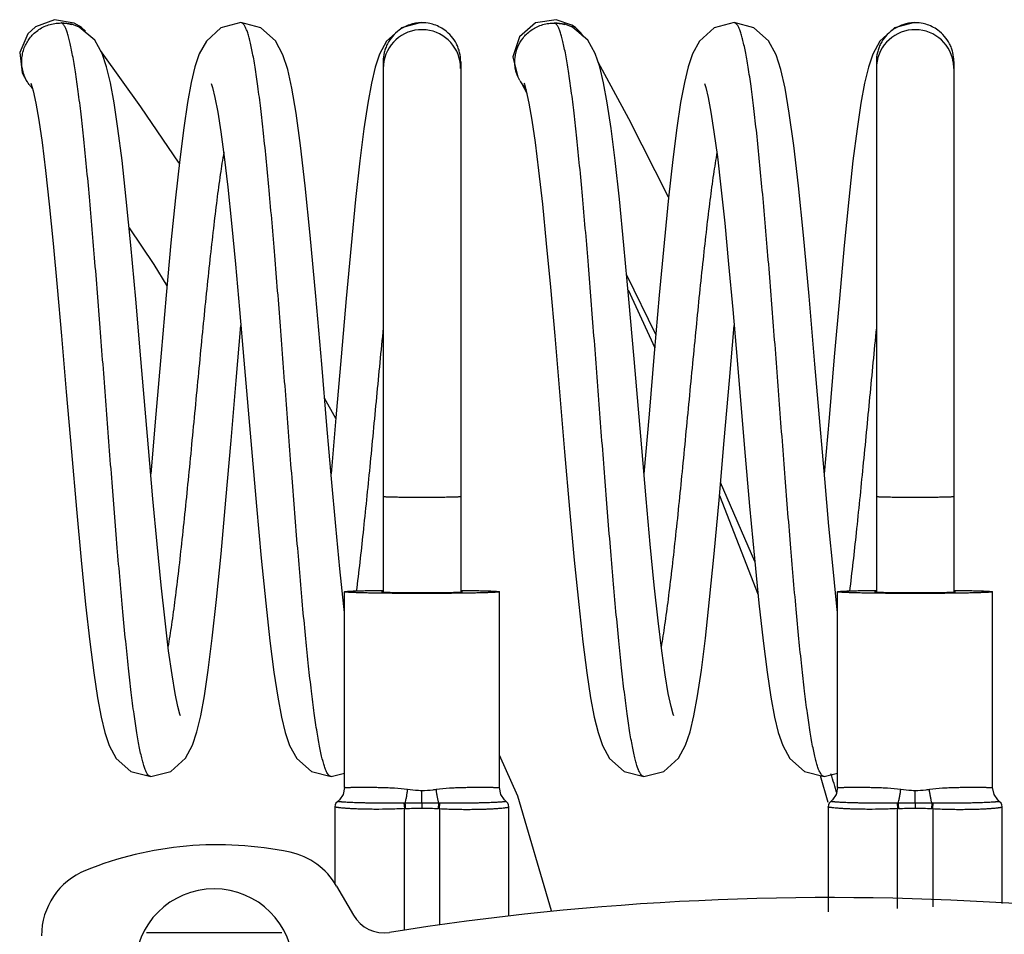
# Model space of a CAD drawing. Header units: millimetres. Extents: x 28 to 74, y 10 to 133.
# Tile 6 of 7: x 28 to 56, y 107 to 133. Entities that reach past the tile are written whole.
import ezdxf

# ---------------------------------------------------------------- set-up
doc = ezdxf.new("R2010")
doc.units = ezdxf.units.MM
doc.header["$LTSCALE"] = 9.356922
for name, color, linetype in [('00_COMPONENTS_1', 7, 'CONTINUOUS'), ('00_COMPONENTS_10_1', 7, 'CONTINUOUS'), ('00_COMPONENTS_13', 7, 'CONTINUOUS'), ('00_COMPONENTS_2', 7, 'CONTINUOUS'), ('00_COMPONENTS_2_1', 7, 'CONTINUOUS')]:
    doc.layers.add(name, color=color, linetype=linetype)

msp = doc.modelspace()

# ---------------------------------------------------------------- linework, layer by layer
at = {"layer": '00_COMPONENTS_1', "color": 7, "linetype": 'CONTINUOUS'}
for p, q in [((30.178, 133.245), (30.022, 133.332)), ((30.178, 133.245), (30.247, 133.153)), ((30.23, 133.208), (30.178, 133.245)), ((30.345, 133.107), (30.23, 133.208)), ((28.82, 131.493), (28.844, 131.465)), ((37.456, 122.111), (37.137, 122.685))]:
    msp.add_line(p, q, dxfattribs=at)
for points in [[(30.022, 133.332), (29.472, 133.426), (28.928, 133.225), (28.714, 133.025), (28.479, 132.494), (28.547, 131.92), (28.686, 131.671)], [(33.009, 129.355), (31.922, 130.955), (30.823, 132.485), (30.772, 132.553)], [(31.586, 127.523), (32.29, 126.478), (32.661, 125.873)], [(43.577, 108.133), (42.618, 111.393), (42.099, 112.551)]]:
    msp.add_lwpolyline(points, dxfattribs=at)
for centre, radius, start, end in [((29.601, 132.216), 1.058, 216.1255, 216.8044), ((29.617, 132.229), 1.079, 216.8245, 222.5579)]:
    msp.add_arc(centre, radius, start, end, dxfattribs=at)
msp.add_open_spline([(28.746, 131.592), (28.711, 131.639), (28.65, 131.74), (28.583, 131.905), (28.543, 132.079), (28.533, 132.256), (28.55, 132.428), (28.592, 132.59), (28.655, 132.737), (28.736, 132.871), (28.836, 132.992), (28.999, 133.142), (29.202, 133.256), (29.428, 133.32), (29.606, 133.34), (29.784, 133.331), (29.899, 133.307), (29.955, 133.29)], degree=3, knots=[0, 0, 0, 0, 0.064047, 0.129207, 0.194476, 0.259145, 0.322583, 0.383939, 0.442217, 0.498126, 0.554588, 0.614152, 0.740347, 0.80557, 0.871195, 0.936347, 1, 1, 1, 1], dxfattribs=at)
at = {"layer": '00_COMPONENTS_10_1', "color": 7, "linetype": 'CONTINUOUS'}
for p, q in [((29.959, 133.301), (29.659, 133.342)), ((34.762, 133.346), (34.761, 133.346)), ((39.881, 133.345), (39.881, 133.345)), ((39.899, 133.342), (39.881, 133.345)), ((43.959, 133.301), (43.659, 133.342)), ((48.762, 133.346), (48.761, 133.346)), ((53.881, 133.345), (53.881, 133.345)), ((53.899, 133.342), (53.881, 133.345)), ((30.172, 133.217), (29.959, 133.3)), ((30.609, 132.844), (30.172, 133.217)), ((44.172, 133.217), (43.959, 133.3)), ((44.609, 132.844), (44.172, 133.217)), ((30.82, 132.467), (30.609, 132.844)), ((44.82, 132.467), (44.609, 132.844)), ((38.799, 132.243), (38.799, 117.185)), ((40.999, 132.243), (40.999, 117.185)), ((52.799, 132.243), (52.799, 117.185)), ((54.999, 132.243), (54.999, 117.185)), ((28.796, 131.623), (28.806, 131.598)), ((34.627, 123.19), (34.761, 124.749)), ((48.627, 123.19), (48.761, 124.749)), ((32.347, 122.236), (32.201, 120.543)), ((46.347, 122.236), (46.201, 120.543)), ((37.458, 122.133), (37.321, 120.54)), ((51.458, 122.133), (51.321, 120.54)), ((32.201, 111.946), (32.201, 111.946)), ((37.321, 111.946), (37.699, 112.044)), ((37.322, 111.946), (37.321, 111.946)), ((46.201, 111.946), (46.201, 111.946)), ((51.321, 111.946), (51.699, 112.044)), ((51.322, 111.946), (51.321, 111.946))]:
    msp.add_line(p, q, dxfattribs=at)
for points in [[(34.762, 133.346), (34.194, 133.198), (33.778, 132.824), (33.579, 132.458), (33.454, 132.088), (33.348, 131.644), (33.243, 131.078), (33.135, 130.357), (33.021, 129.46), (32.901, 128.376), (32.773, 127.094), (32.637, 125.611), (32.494, 123.964), (32.347, 122.236)], [(37.699, 116.605), (37.68, 116.771), (37.569, 117.841), (37.454, 119.053), (37.333, 120.399), (37.203, 121.912), (37.055, 123.65), (36.888, 125.584), (36.728, 127.317), (36.586, 128.715), (36.453, 129.854), (36.327, 130.774), (36.207, 131.484), (36.087, 132.019), (35.953, 132.436), (35.742, 132.827), (35.323, 133.201), (34.761, 133.346)], [(39.881, 133.345), (39.314, 133.198), (38.896, 132.822), (38.696, 132.452), (38.572, 132.079), (38.465, 131.632), (38.36, 131.061), (38.251, 130.329), (38.136, 129.42), (38.015, 128.323), (37.887, 127.023), (37.749, 125.519), (37.605, 123.857), (37.458, 122.133)], [(48.762, 133.346), (48.194, 133.198), (47.778, 132.824), (47.579, 132.458), (47.454, 132.088), (47.348, 131.644), (47.243, 131.078), (47.135, 130.357), (47.021, 129.46), (46.901, 128.376), (46.773, 127.094), (46.637, 125.611), (46.494, 123.964), (46.347, 122.236)], [(51.699, 116.605), (51.68, 116.771), (51.569, 117.841), (51.454, 119.053), (51.333, 120.399), (51.203, 121.912), (51.055, 123.65), (50.888, 125.584), (50.728, 127.317), (50.586, 128.715), (50.453, 129.854), (50.327, 130.774), (50.207, 131.484), (50.087, 132.019), (49.953, 132.436), (49.742, 132.827), (49.323, 133.201), (48.761, 133.346)], [(53.881, 133.345), (53.314, 133.198), (52.896, 132.822), (52.696, 132.452), (52.572, 132.079), (52.465, 131.632), (52.36, 131.061), (52.251, 130.329), (52.136, 129.42), (52.015, 128.323), (51.887, 127.023), (51.749, 125.519), (51.605, 123.857), (51.458, 122.133)], [(32.137, 121.28), (31.922, 123.802), (31.775, 125.498), (31.635, 127.028), (31.506, 128.333), (31.385, 129.429), (31.27, 130.338), (31.161, 131.068), (31.055, 131.639), (30.948, 132.089), (30.82, 132.467)], [(46.137, 121.28), (45.922, 123.802), (45.775, 125.498), (45.635, 127.028), (45.506, 128.333), (45.385, 129.429), (45.27, 130.338), (45.161, 131.068), (45.055, 131.639), (44.948, 132.089), (44.82, 132.467)], [(28.806, 131.598), (28.86, 131.408), (28.935, 131.064), (29.02, 130.575), (29.113, 129.939), (29.212, 129.146), (29.318, 128.19), (29.429, 127.08), (29.545, 125.839), (29.667, 124.455), (29.803, 122.87), (29.948, 121.161), (30.09, 119.539), (30.224, 118.085), (30.35, 116.83), (30.468, 115.77), (30.581, 114.892), (30.688, 114.185), (30.792, 113.63), (30.897, 113.194), (31.021, 112.828), (31.221, 112.462), (31.639, 112.09), (32.201, 111.946)], [(33.916, 131.622), (33.955, 131.502), (34.023, 131.225), (34.103, 130.804), (34.19, 130.243), (34.285, 129.535), (34.386, 128.671), (34.493, 127.652), (34.605, 126.493), (34.721, 125.208), (34.847, 123.761)], [(42.796, 131.623), (42.806, 131.598), (42.86, 131.408), (42.935, 131.064), (43.02, 130.575), (43.113, 129.939), (43.212, 129.146), (43.318, 128.19), (43.429, 127.08), (43.545, 125.839), (43.667, 124.455), (43.803, 122.87), (43.948, 121.161), (44.09, 119.539), (44.224, 118.085), (44.35, 116.83), (44.468, 115.77), (44.581, 114.892), (44.688, 114.185), (44.792, 113.63), (44.897, 113.194), (45.021, 112.828), (45.221, 112.462), (45.639, 112.09), (46.201, 111.946)], [(47.916, 131.622), (47.955, 131.502), (48.023, 131.225), (48.103, 130.804), (48.19, 130.243), (48.285, 129.535), (48.386, 128.671), (48.493, 127.652), (48.605, 126.493), (48.721, 125.208), (48.847, 123.761)], [(34.847, 123.761), (35.059, 121.262), (35.202, 119.621), (35.338, 118.142), (35.465, 116.871), (35.585, 115.799), (35.698, 114.911), (35.806, 114.196), (35.91, 113.636), (36.016, 113.196), (36.141, 112.827), (36.343, 112.461), (36.759, 112.091), (37.322, 111.946)], [(48.847, 123.761), (49.059, 121.262), (49.202, 119.621), (49.338, 118.142), (49.465, 116.871), (49.585, 115.799), (49.698, 114.911), (49.806, 114.196), (49.91, 113.636), (50.016, 113.196), (50.141, 112.827), (50.343, 112.461), (50.759, 112.091), (51.322, 111.946)], [(32.201, 111.946), (32.768, 112.093), (33.183, 112.465), (33.385, 112.837), (33.512, 113.216), (33.619, 113.668), (33.724, 114.241), (33.833, 114.97), (33.947, 115.877), (34.067, 116.969), (34.196, 118.268), (34.335, 119.793), (34.482, 121.483), (34.627, 123.19)], [(46.201, 111.946), (46.768, 112.093), (47.183, 112.465), (47.385, 112.837), (47.512, 113.216), (47.619, 113.668), (47.724, 114.241), (47.833, 114.97), (47.947, 115.877), (48.067, 116.969), (48.196, 118.268), (48.335, 119.793), (48.482, 121.483), (48.627, 123.19)], [(33.046, 113.668), (33.03, 113.713), (32.97, 113.931), (32.892, 114.306), (32.804, 114.832), (32.708, 115.516), (32.605, 116.364), (32.496, 117.378), (32.382, 118.541), (32.263, 119.833), (32.137, 121.28)], [(47.046, 113.668), (47.03, 113.713), (46.97, 113.931), (46.892, 114.306), (46.804, 114.832), (46.708, 115.516), (46.605, 116.364), (46.496, 117.378), (46.382, 118.541), (46.263, 119.833), (46.137, 121.28)]]:
    msp.add_lwpolyline(points, dxfattribs=at)
for centre, radius, start, end in [((29.639, 133.271), 0.0737, 68.1234, 74.2605), ((39.899, 132.277), 1.066, 90.0009, 90.9503), ((43.639, 133.273), 0.0717, 71.2819, 74.306), ((53.899, 132.277), 1.066, 90.0009, 90.9503), ((39.899, 132.046), 1.1, 9.8928, 179.9926), ((53.899, 132.046), 1.1, 9.8928, 179.9926), ((39.902, 132.046), 1.097, 6.9261, 9.8936), ((53.902, 132.046), 1.097, 6.9261, 9.8936), ((39.898, 132.046), 1.1, 359.9989, 6.9172), ((53.898, 132.046), 1.1, 359.9989, 6.9172)]:
    msp.add_arc(centre, radius, start, end, dxfattribs=at)
for points, knots in [([(32.201, 111.946), (32.194, 111.946), (32.18, 111.948), (32.159, 111.959), (32.14, 111.975), (32.111, 112.008), (32.077, 112.066), (32.038, 112.156), (31.999, 112.27), (31.96, 112.408), (31.921, 112.569), (31.882, 112.755), (31.842, 112.964), (31.787, 113.287), (31.72, 113.746), (31.642, 114.359), (31.563, 115.05), (31.485, 115.812), (31.406, 116.639), (31.327, 117.523), (31.22, 118.79), (31.089, 120.449), (30.933, 122.487), (30.778, 124.53), (30.622, 126.503), (30.49, 128.068), (30.382, 129.23), (30.303, 130.013), (30.225, 130.727), (30.147, 131.364), (30.069, 131.92), (30.001, 132.328), (29.946, 132.609), (29.907, 132.786), (29.867, 132.939), (29.828, 133.068), (29.79, 133.173), (29.755, 133.243), (29.727, 133.287), (29.703, 133.316), (29.681, 133.334), (29.666, 133.34)], [0, 0, 0, 0, 0.000927, 0.001942, 0.003114, 0.004489, 0.007946, 0.012431, 0.017981, 0.024606, 0.032303, 0.041066, 0.050883, 0.06174, 0.086511, 0.115149, 0.147365, 0.182867, 0.221355, 0.262476, 0.30582, 0.397541, 0.493141, 0.589013, 0.681565, 0.767371, 0.806699, 0.843164, 0.876445, 0.906224, 0.932195, 0.95415, 0.963576, 0.971945, 0.979243, 0.98546, 0.990595, 0.994667, 0.996324, 0.997749, 1, 1, 1, 1]), ([(37.321, 111.946), (37.315, 111.946), (37.3, 111.949), (37.28, 111.959), (37.26, 111.976), (37.231, 112.009), (37.196, 112.068), (37.157, 112.158), (37.118, 112.273), (37.078, 112.413), (37.039, 112.578), (36.999, 112.767), (36.959, 112.98), (36.904, 113.309), (36.836, 113.776), (36.757, 114.399), (36.678, 115.102), (36.598, 115.877), (36.489, 117.034), (36.355, 118.6), (36.198, 120.582), (36.041, 122.642), (35.885, 124.703), (35.728, 126.685), (35.572, 128.511), (35.437, 129.904), (35.326, 130.887), (35.247, 131.511), (35.179, 131.979), (35.124, 132.309), (35.084, 132.522), (35.044, 132.711), (35.005, 132.875), (34.965, 133.016), (34.926, 133.131), (34.887, 133.222), (34.852, 133.282), (34.823, 133.315), (34.803, 133.332), (34.783, 133.343), (34.768, 133.345), (34.762, 133.346)], [0, 0, 0, 0, 0.000935, 0.00196, 0.003143, 0.00453, 0.008011, 0.01253, 0.018137, 0.024855, 0.032682, 0.041602, 0.051595, 0.06264, 0.08779, 0.116858, 0.149604, 0.185687, 0.224753, 0.310387, 0.403276, 0.49984, 0.596426, 0.68932, 0.774987, 0.850181, 0.882915, 0.912023, 0.937236, 0.9483, 0.958295, 0.967205, 0.975024, 0.981748, 0.98738, 0.991932, 0.995446, 0.996845, 0.998036, 0.999065, 1, 1, 1, 1]), ([(39.881, 133.342), (39.769, 133.34), (39.546, 133.301), (39.343, 133.198), (39.253, 133.133)], [0, 0, 0, 0, 0.500035, 1, 1, 1, 1]), ([(40.202, 133.299), (40.177, 133.306), (40.078, 133.331), (39.976, 133.342), (39.899, 133.342)], [0, 0, 0, 0, 0.250441, 1, 1, 1, 1]), ([(46.201, 111.946), (46.194, 111.946), (46.18, 111.948), (46.159, 111.959), (46.139, 111.975), (46.111, 112.008), (46.077, 112.067), (46.038, 112.156), (45.999, 112.271), (45.96, 112.409), (45.92, 112.571), (45.881, 112.757), (45.842, 112.967), (45.787, 113.291), (45.719, 113.751), (45.641, 114.366), (45.562, 115.059), (45.484, 115.823), (45.405, 116.652), (45.326, 117.538), (45.219, 118.808), (45.087, 120.471), (44.931, 122.512), (44.776, 124.558), (44.62, 126.532), (44.488, 128.098), (44.379, 129.258), (44.301, 130.04), (44.222, 130.752), (44.144, 131.388), (44.066, 131.941), (43.998, 132.346), (43.942, 132.626), (43.903, 132.801), (43.864, 132.952), (43.825, 133.079), (43.786, 133.181), (43.752, 133.25), (43.723, 133.292), (43.699, 133.32), (43.677, 133.336), (43.662, 133.341)], [0, 0, 0, 0, 0.000928, 0.001945, 0.003119, 0.004497, 0.007963, 0.01246, 0.018024, 0.024667, 0.032385, 0.041172, 0.051015, 0.061902, 0.086739, 0.115452, 0.147751, 0.18334, 0.221921, 0.263135, 0.306573, 0.398472, 0.494222, 0.590201, 0.682803, 0.768588, 0.807875, 0.84428, 0.87748, 0.907156, 0.933003, 0.954815, 0.964163, 0.97245, 0.979662, 0.985789, 0.990832, 0.994811, 0.996425, 0.997809, 1, 1, 1, 1]), ([(51.321, 111.946), (51.315, 111.946), (51.3, 111.949), (51.28, 111.959), (51.26, 111.976), (51.231, 112.009), (51.196, 112.068), (51.157, 112.158), (51.118, 112.273), (51.078, 112.413), (51.039, 112.578), (50.999, 112.767), (50.959, 112.98), (50.904, 113.309), (50.836, 113.776), (50.757, 114.399), (50.678, 115.102), (50.598, 115.877), (50.489, 117.034), (50.355, 118.6), (50.198, 120.582), (50.041, 122.642), (49.885, 124.703), (49.728, 126.685), (49.572, 128.511), (49.437, 129.904), (49.326, 130.887), (49.247, 131.511), (49.179, 131.979), (49.124, 132.309), (49.084, 132.522), (49.044, 132.711), (49.005, 132.875), (48.965, 133.016), (48.926, 133.131), (48.887, 133.222), (48.852, 133.282), (48.823, 133.315), (48.803, 133.332), (48.783, 133.343), (48.768, 133.345), (48.762, 133.346)], [0, 0, 0, 0, 0.000935, 0.00196, 0.003143, 0.00453, 0.008011, 0.01253, 0.018137, 0.024855, 0.032682, 0.041602, 0.051595, 0.06264, 0.08779, 0.116858, 0.149604, 0.185687, 0.224753, 0.310387, 0.403276, 0.49984, 0.596426, 0.68932, 0.774987, 0.850181, 0.882915, 0.912023, 0.937236, 0.9483, 0.958295, 0.967205, 0.975024, 0.981748, 0.98738, 0.991932, 0.995446, 0.996845, 0.998036, 0.999065, 1, 1, 1, 1]), ([(53.881, 133.342), (53.769, 133.34), (53.546, 133.301), (53.343, 133.198), (53.253, 133.133)], [0, 0, 0, 0, 0.500035, 1, 1, 1, 1]), ([(54.202, 133.299), (54.177, 133.306), (54.078, 133.331), (53.976, 133.342), (53.899, 133.342)], [0, 0, 0, 0, 0.250441, 1, 1, 1, 1]), ([(39.253, 133.133), (39.183, 133.082), (39.055, 132.963), (38.934, 132.783), (38.865, 132.624), (38.814, 132.459), (38.799, 132.329), (38.799, 132.243)], [0, 0, 0, 0, 0.249859, 0.499879, 0.624997, 0.750072, 1, 1, 1, 1]), ([(40.545, 133.133), (40.493, 133.17), (40.383, 133.236), (40.263, 133.282), (40.202, 133.299)], [0, 0, 0, 0, 0.499772, 1, 1, 1, 1]), ([(40.998, 132.243), (40.998, 132.329), (40.983, 132.459), (40.933, 132.625), (40.863, 132.783), (40.742, 132.963), (40.615, 133.082), (40.545, 133.133)], [0, 0, 0, 0, 0.249928, 0.375003, 0.500121, 0.750141, 1, 1, 1, 1]), ([(53.253, 133.133), (53.183, 133.082), (53.055, 132.963), (52.934, 132.783), (52.865, 132.624), (52.814, 132.459), (52.799, 132.329), (52.799, 132.243)], [0, 0, 0, 0, 0.249859, 0.499879, 0.624997, 0.750072, 1, 1, 1, 1]), ([(54.545, 133.133), (54.493, 133.17), (54.383, 133.236), (54.263, 133.282), (54.202, 133.299)], [0, 0, 0, 0, 0.499772, 1, 1, 1, 1]), ([(54.998, 132.243), (54.998, 132.329), (54.983, 132.459), (54.933, 132.625), (54.863, 132.783), (54.742, 132.963), (54.615, 133.082), (54.545, 133.133)], [0, 0, 0, 0, 0.249928, 0.375003, 0.500121, 0.750141, 1, 1, 1, 1]), ([(34.274, 129.67), (34.238, 129.459), (34.168, 129.007), (34.07, 128.284), (33.973, 127.477), (33.838, 126.271), (33.674, 124.653), (33.481, 122.646), (33.289, 120.639), (33.125, 119.021), (32.99, 117.815), (32.892, 117.008), (32.794, 116.285), (32.724, 115.832), (32.689, 115.622)], [0, 0, 0, 0, 0.045244, 0.0971, 0.154856, 0.217626, 0.354553, 0.499974, 0.645384, 0.782342, 0.845101, 0.902854, 0.954752, 1, 1, 1, 1]), ([(48.274, 129.67), (48.238, 129.459), (48.168, 129.007), (48.07, 128.284), (47.973, 127.477), (47.838, 126.271), (47.674, 124.653), (47.481, 122.646), (47.289, 120.639), (47.125, 119.021), (46.99, 117.815), (46.892, 117.008), (46.794, 116.285), (46.724, 115.832), (46.689, 115.622)], [0, 0, 0, 0, 0.045244, 0.0971, 0.154856, 0.217626, 0.354553, 0.499974, 0.645384, 0.782342, 0.845101, 0.902854, 0.954752, 1, 1, 1, 1]), ([(38.799, 124.686), (38.734, 124.029), (38.608, 122.713), (38.422, 120.772), (38.236, 118.934), (38.104, 117.756), (38.035, 117.202)], [0, 0, 0, 0, 0.263359, 0.527212, 0.777256, 1, 1, 1, 1]), ([(52.799, 124.686), (52.734, 124.029), (52.608, 122.713), (52.422, 120.772), (52.236, 118.934), (52.104, 117.756), (52.035, 117.202)], [0, 0, 0, 0, 0.263359, 0.527212, 0.777256, 1, 1, 1, 1]), ([(39.899, 119.867), (39.827, 119.867), (39.687, 119.867), (39.483, 119.868), (39.322, 119.87), (39.203, 119.872), (39.124, 119.873), (39.051, 119.875), (38.987, 119.877), (38.932, 119.879), (38.886, 119.881), (38.854, 119.883), (38.833, 119.884), (38.821, 119.886), (38.812, 119.887), (38.805, 119.888), (38.801, 119.889), (38.799, 119.89), (38.799, 119.89)], [0, 0, 0, 0, 0.194856, 0.382316, 0.555009, 0.633771, 0.706426, 0.772279, 0.830707, 0.881133, 0.9231, 0.956183, 0.969298, 0.980094, 0.988547, 0.994641, 0.998396, 1, 1, 1, 1]), ([(40.999, 119.89), (40.999, 119.89), (40.997, 119.889), (40.993, 119.888), (40.986, 119.887), (40.977, 119.886), (40.965, 119.884), (40.944, 119.883), (40.912, 119.881), (40.866, 119.879), (40.811, 119.877), (40.746, 119.875), (40.674, 119.873), (40.594, 119.872), (40.475, 119.87), (40.314, 119.868), (40.111, 119.867), (39.97, 119.867), (39.899, 119.867)], [0, 0, 0, 0, 0.001604, 0.005359, 0.011453, 0.019906, 0.030702, 0.043817, 0.0769, 0.118867, 0.169293, 0.227721, 0.293574, 0.366229, 0.444991, 0.617684, 0.805144, 1, 1, 1, 1]), ([(53.899, 119.867), (53.827, 119.867), (53.687, 119.867), (53.483, 119.868), (53.322, 119.87), (53.203, 119.872), (53.124, 119.873), (53.051, 119.875), (52.987, 119.877), (52.932, 119.879), (52.886, 119.881), (52.854, 119.883), (52.833, 119.884), (52.821, 119.886), (52.812, 119.887), (52.805, 119.888), (52.801, 119.889), (52.799, 119.89), (52.799, 119.89)], [0, 0, 0, 0, 0.194856, 0.382316, 0.555009, 0.633771, 0.706426, 0.772279, 0.830707, 0.881133, 0.9231, 0.956183, 0.969298, 0.980094, 0.988547, 0.994641, 0.998396, 1, 1, 1, 1]), ([(54.999, 119.89), (54.999, 119.89), (54.997, 119.889), (54.993, 119.888), (54.986, 119.887), (54.977, 119.886), (54.965, 119.884), (54.944, 119.883), (54.912, 119.881), (54.866, 119.879), (54.811, 119.877), (54.746, 119.875), (54.674, 119.873), (54.594, 119.872), (54.475, 119.87), (54.314, 119.868), (54.111, 119.867), (53.97, 119.867), (53.899, 119.867)], [0, 0, 0, 0, 0.001604, 0.005359, 0.011453, 0.019906, 0.030702, 0.043817, 0.0769, 0.118867, 0.169293, 0.227721, 0.293574, 0.366229, 0.444991, 0.617684, 0.805144, 1, 1, 1, 1])]:
    msp.add_open_spline(points, degree=3, knots=knots, dxfattribs=at)
at = {"layer": '00_COMPONENTS_13', "color": 7, "linetype": 'CONTINUOUS'}
for p, q in [((37.476, 108.84), (37.954, 108.012)), ((35.923, 107.511), (32.076, 107.511))]:
    msp.add_line(p, q, dxfattribs=at)
for centre, radius, start, end in [((34.099, 100.011), 10, 78.1347, 112.0243), ((35.744, 107.84), 2, 30, 78.1347), ((31.099, 107.427), 2, 112.0243, 180), ((33.999, 106.511), 2.25, 0, 180), ((51.499, 28.511), 80, 73.7398, 99.00576), ((38.82, 108.512), 1, 210, 279.0058)]:
    msp.add_arc(centre, radius, start, end, dxfattribs=at)
at = {"layer": '00_COMPONENTS_2', "color": 7, "linetype": 'CONTINUOUS'}
for p, q in [((44.154, 133.275), (43.706, 133.429)), ((44.154, 133.275), (44.201, 133.192)), ((44.255, 133.205), (44.154, 133.275)), ((42.73, 131.604), (42.874, 131.346)), ((42.73, 131.604), (42.855, 131.427)), ((46.54, 124.493), (45.713, 126.181)), ((45.751, 125.763), (46.507, 124.112)), ((49.347, 118.054), (48.379, 120.297)), ((48.347, 119.925), (49.442, 117.107)), ((51.208, 111.976), (51.42, 111.219))]:
    msp.add_line(p, q, dxfattribs=at)
for points in [[(43.706, 133.429), (43.122, 133.336), (42.665, 132.946), (42.481, 132.376), (42.623, 131.795)], [(44.488, 132.948), (44.41, 133.058), (44.255, 133.205)], [(46.903, 128.394), (45.769, 130.618), (44.904, 132.219)]]:
    msp.add_lwpolyline(points, dxfattribs=at)
for centre, radius, start, end in [((43.612, 132.225), 1.073, 209.346, 216.6525), ((43.6, 132.216), 1.058, 216.6806, 220.3651), ((-19.976, 89.438), 74.969, 17.08516, 17.53661)]:
    msp.add_arc(centre, radius, start, end, dxfattribs=at)
msp.add_open_spline([(42.677, 131.699), (42.621, 131.798), (42.56, 131.96), (42.533, 132.184), (42.539, 132.401), (42.604, 132.655), (42.734, 132.876), (42.869, 133.027), (42.991, 133.129), (43.133, 133.216), (43.288, 133.282), (43.455, 133.324), (43.625, 133.339), (43.794, 133.329), (43.904, 133.305), (43.957, 133.289)], degree=3, knots=[0, 0, 0, 0, 0.130292, 0.195175, 0.258983, 0.379924, 0.492081, 0.550348, 0.611726, 0.675296, 0.740239, 0.805911, 0.871699, 0.936687, 1, 1, 1, 1], dxfattribs=at)
at = {"layer": '00_COMPONENTS_2_1', "color": 7, "linetype": 'CONTINUOUS'}
for p, q in [((37.699, 111.636), (37.699, 117.191)), ((42.099, 111.636), (42.099, 117.191)), ((51.699, 111.636), (51.699, 117.191)), ((56.099, 111.636), (56.099, 117.191)), ((39.899, 111.192), (39.899, 111.545)), ((53.899, 111.192), (53.899, 111.545)), ((37.43, 111.084), (37.43, 108.899)), ((39.389, 111.192), (39.399, 111.037)), ((39.399, 107.588), (39.399, 111.037)), ((39.899, 111.192), (39.418, 111.192)), ((40.38, 111.192), (39.899, 111.192)), ((39.899, 111.192), (39.899, 111.05)), ((40.372, 111.039), (40.38, 111.192)), ((40.399, 111.037), (40.409, 111.192)), ((40.399, 111.037), (40.399, 107.735)), ((42.368, 107.986), (42.368, 111.084)), ((51.43, 111.084), (51.43, 108.11)), ((53.389, 111.192), (53.399, 111.037)), ((53.399, 108.202), (53.399, 111.037)), ((53.899, 111.192), (53.418, 111.192)), ((54.38, 111.192), (53.899, 111.192)), ((53.899, 111.192), (53.899, 111.05)), ((54.372, 111.039), (54.38, 111.192)), ((54.399, 111.037), (54.409, 111.192)), ((54.399, 111.037), (54.399, 108.249)), ((56.368, 108.342), (56.368, 111.084))]:
    msp.add_line(p, q, dxfattribs=at)
for points in [[(37.699, 111.636), (37.658, 111.439), (37.554, 111.285), (37.507, 111.243)], [(42.29, 111.243), (42.244, 111.285), (42.14, 111.439), (42.099, 111.636)], [(51.699, 111.636), (51.658, 111.439), (51.554, 111.285), (51.507, 111.243)], [(56.29, 111.243), (56.244, 111.285), (56.14, 111.439), (56.099, 111.636)], [(37.508, 111.243), (37.459, 111.189), (37.438, 111.142), (37.43, 111.084)], [(42.368, 111.084), (42.36, 111.142), (42.339, 111.189), (42.29, 111.243)], [(51.508, 111.243), (51.459, 111.189), (51.438, 111.142), (51.43, 111.084)], [(56.368, 111.084), (56.36, 111.142), (56.339, 111.189), (56.29, 111.243)]]:
    msp.add_lwpolyline(points, dxfattribs=at)
for centre, radius, start, end in [((39.403, 108.528), 2.664, 89.6877, 90.3053), ((39.531, 108.981), 2.061, 92.9318, 93.6693), ((82.376, 113.239), 43.007, 182.7282, 182.9332), ((40.269, 109.011), 2.031, 86.325, 87.0727), ((40.394, 108.551), 2.641, 89.6891, 90.3131), ((53.403, 108.528), 2.664, 89.6877, 90.3053), ((53.531, 108.981), 2.061, 92.9318, 93.6693), ((96.376, 113.239), 43.007, 182.7282, 182.9332), ((54.269, 109.011), 2.031, 86.325, 87.0727), ((54.394, 108.551), 2.641, 89.6891, 90.3131)]:
    msp.add_arc(centre, radius, start, end, dxfattribs=at)
for points, knots in [([(37.699, 117.191), (37.699, 117.192), (37.7, 117.193), (37.702, 117.193), (37.705, 117.195), (37.71, 117.196), (37.718, 117.197), (37.729, 117.199), (37.747, 117.201), (37.776, 117.204), (37.817, 117.207), (37.867, 117.209), (37.926, 117.212), (37.993, 117.215), (38.068, 117.218), (38.151, 117.22), (38.241, 117.222), (38.375, 117.226), (38.558, 117.229), (38.708, 117.231), (38.787, 117.232)], [0, 0, 0, 0, 0.00178, 0.003293, 0.005291, 0.010808, 0.018395, 0.02807, 0.039834, 0.069591, 0.107562, 0.153606, 0.207525, 0.269103, 0.338077, 0.414157, 0.497027, 0.58633, 0.782719, 1, 1, 1, 1]), ([(39.899, 117.143), (39.756, 117.143), (39.543, 117.144), (39.262, 117.145), (39.06, 117.147), (38.865, 117.149), (38.681, 117.151), (38.508, 117.154), (38.348, 117.157), (38.204, 117.16), (38.075, 117.164), (37.979, 117.168), (37.912, 117.17), (37.868, 117.173), (37.829, 117.175), (37.795, 117.177), (37.766, 117.179), (37.743, 117.181), (37.724, 117.184), (37.712, 117.186), (37.705, 117.187), (37.702, 117.188), (37.7, 117.189), (37.699, 117.19), (37.699, 117.191), (37.699, 117.191)], [0, 0, 0, 0, 0.194884, 0.289972, 0.382269, 0.470893, 0.554981, 0.633728, 0.706379, 0.772229, 0.830651, 0.881082, 0.903146, 0.923038, 0.940712, 0.956125, 0.96924, 0.980033, 0.988482, 0.994574, 0.996743, 0.998338, 0.998928, 0.999389, 1, 1, 1, 1]), ([(38.781, 117.197), (38.776, 117.196), (38.768, 117.196), (38.759, 117.194), (38.754, 117.193), (38.751, 117.193), (38.75, 117.192), (38.749, 117.191), (38.749, 117.191)], [0, 0, 0, 0, 0.426316, 0.733607, 0.842548, 0.921947, 0.972862, 1, 1, 1, 1]), ([(38.749, 117.191), (38.749, 117.191), (38.75, 117.19), (38.751, 117.189), (38.754, 117.189), (38.759, 117.188), (38.768, 117.186), (38.776, 117.186), (38.781, 117.185)], [0, 0, 0, 0, 0.027104, 0.078006, 0.157402, 0.266345, 0.573655, 1, 1, 1, 1]), ([(38.781, 117.185), (38.79, 117.184), (38.81, 117.183), (38.86, 117.18), (38.94, 117.177), (39.055, 117.174), (39.194, 117.171), (39.352, 117.169), (39.589, 117.167), (39.773, 117.166), (39.899, 117.166)], [0, 0, 0, 0, 0.023598, 0.053966, 0.134141, 0.238325, 0.363634, 0.506601, 0.663252, 1, 1, 1, 1]), ([(42.099, 117.191), (42.099, 117.191), (42.098, 117.19), (42.097, 117.189), (42.096, 117.188), (42.092, 117.187), (42.085, 117.186), (42.073, 117.184), (42.055, 117.181), (42.031, 117.179), (42.002, 117.177), (41.969, 117.175), (41.93, 117.173), (41.886, 117.17), (41.818, 117.168), (41.722, 117.164), (41.594, 117.16), (41.45, 117.157), (41.29, 117.154), (41.117, 117.151), (40.933, 117.149), (40.738, 117.147), (40.535, 117.145), (40.255, 117.144), (40.042, 117.143), (39.899, 117.143)], [0, 0, 0, 0, 0.000611, 0.001072, 0.001662, 0.003257, 0.005426, 0.011519, 0.019967, 0.03076, 0.043875, 0.059288, 0.076962, 0.096854, 0.118918, 0.169348, 0.227769, 0.293619, 0.366269, 0.445015, 0.529103, 0.617726, 0.710024, 0.805112, 1, 1, 1, 1]), ([(39.899, 117.166), (40.024, 117.166), (40.208, 117.167), (40.446, 117.169), (40.604, 117.171), (40.743, 117.174), (40.858, 117.177), (40.938, 117.18), (40.988, 117.183), (41.008, 117.184), (41.017, 117.185)], [0, 0, 0, 0, 0.336819, 0.493497, 0.636479, 0.761788, 0.865955, 0.946092, 0.976434, 1, 1, 1, 1]), ([(41.011, 117.232), (41.09, 117.231), (41.24, 117.229), (41.423, 117.226), (41.557, 117.222), (41.647, 117.22), (41.73, 117.218), (41.805, 117.215), (41.872, 117.212), (41.93, 117.209), (41.981, 117.207), (42.022, 117.204), (42.051, 117.201), (42.069, 117.199), (42.08, 117.197), (42.088, 117.196), (42.093, 117.195), (42.096, 117.193), (42.098, 117.193), (42.099, 117.192), (42.099, 117.191)], [0, 0, 0, 0, 0.217281, 0.41367, 0.502973, 0.585844, 0.661924, 0.730898, 0.792476, 0.846395, 0.892439, 0.93041, 0.960166, 0.971931, 0.981605, 0.989192, 0.994709, 0.996707, 0.99822, 1, 1, 1, 1]), ([(41.049, 117.191), (41.049, 117.191), (41.048, 117.192), (41.047, 117.193), (41.044, 117.193), (41.039, 117.194), (41.03, 117.196), (41.022, 117.196), (41.017, 117.197)], [0, 0, 0, 0, 0.027104, 0.078006, 0.157402, 0.266345, 0.573655, 1, 1, 1, 1]), ([(41.017, 117.185), (41.022, 117.186), (41.03, 117.186), (41.039, 117.188), (41.044, 117.189), (41.047, 117.189), (41.048, 117.19), (41.049, 117.191), (41.049, 117.191)], [0, 0, 0, 0, 0.426316, 0.733607, 0.842548, 0.921947, 0.972862, 1, 1, 1, 1]), ([(51.699, 117.191), (51.699, 117.192), (51.7, 117.193), (51.702, 117.193), (51.705, 117.195), (51.71, 117.196), (51.718, 117.197), (51.729, 117.199), (51.747, 117.201), (51.776, 117.204), (51.817, 117.207), (51.867, 117.209), (51.926, 117.212), (51.993, 117.215), (52.068, 117.218), (52.151, 117.22), (52.241, 117.222), (52.375, 117.226), (52.558, 117.229), (52.708, 117.231), (52.787, 117.232)], [0, 0, 0, 0, 0.00178, 0.003293, 0.005291, 0.010808, 0.018395, 0.02807, 0.039834, 0.069591, 0.107562, 0.153606, 0.207525, 0.269103, 0.338077, 0.414157, 0.497027, 0.58633, 0.782719, 1, 1, 1, 1]), ([(53.899, 117.143), (53.756, 117.143), (53.543, 117.144), (53.262, 117.145), (53.06, 117.147), (52.865, 117.149), (52.681, 117.151), (52.508, 117.154), (52.348, 117.157), (52.204, 117.16), (52.075, 117.164), (51.979, 117.168), (51.912, 117.17), (51.868, 117.173), (51.829, 117.175), (51.795, 117.177), (51.766, 117.179), (51.743, 117.181), (51.724, 117.184), (51.712, 117.186), (51.705, 117.187), (51.702, 117.188), (51.7, 117.189), (51.699, 117.19), (51.699, 117.191), (51.699, 117.191)], [0, 0, 0, 0, 0.194884, 0.289972, 0.382269, 0.470893, 0.554981, 0.633728, 0.706379, 0.772229, 0.830651, 0.881082, 0.903146, 0.923038, 0.940712, 0.956125, 0.96924, 0.980033, 0.988482, 0.994574, 0.996743, 0.998338, 0.998928, 0.999389, 1, 1, 1, 1]), ([(52.781, 117.197), (52.776, 117.196), (52.768, 117.196), (52.759, 117.194), (52.754, 117.193), (52.751, 117.193), (52.75, 117.192), (52.749, 117.191), (52.749, 117.191)], [0, 0, 0, 0, 0.426316, 0.733607, 0.842548, 0.921947, 0.972862, 1, 1, 1, 1]), ([(52.749, 117.191), (52.749, 117.191), (52.75, 117.19), (52.751, 117.189), (52.754, 117.189), (52.759, 117.188), (52.768, 117.186), (52.776, 117.186), (52.781, 117.185)], [0, 0, 0, 0, 0.027104, 0.078006, 0.157402, 0.266345, 0.573655, 1, 1, 1, 1]), ([(52.781, 117.185), (52.79, 117.184), (52.81, 117.183), (52.86, 117.18), (52.94, 117.177), (53.055, 117.174), (53.194, 117.171), (53.352, 117.169), (53.589, 117.167), (53.773, 117.166), (53.899, 117.166)], [0, 0, 0, 0, 0.023598, 0.053966, 0.134141, 0.238325, 0.363634, 0.506601, 0.663252, 1, 1, 1, 1]), ([(56.099, 117.191), (56.099, 117.191), (56.098, 117.19), (56.097, 117.189), (56.096, 117.188), (56.092, 117.187), (56.085, 117.186), (56.073, 117.184), (56.055, 117.181), (56.031, 117.179), (56.002, 117.177), (55.969, 117.175), (55.93, 117.173), (55.886, 117.17), (55.818, 117.168), (55.722, 117.164), (55.594, 117.16), (55.45, 117.157), (55.29, 117.154), (55.117, 117.151), (54.933, 117.149), (54.738, 117.147), (54.535, 117.145), (54.255, 117.144), (54.042, 117.143), (53.899, 117.143)], [0, 0, 0, 0, 0.000611, 0.001072, 0.001662, 0.003257, 0.005426, 0.011519, 0.019967, 0.03076, 0.043875, 0.059288, 0.076962, 0.096854, 0.118918, 0.169348, 0.227769, 0.293619, 0.366269, 0.445015, 0.529103, 0.617726, 0.710024, 0.805112, 1, 1, 1, 1]), ([(53.899, 117.166), (54.024, 117.166), (54.208, 117.167), (54.446, 117.169), (54.604, 117.171), (54.743, 117.174), (54.858, 117.177), (54.938, 117.18), (54.988, 117.183), (55.008, 117.184), (55.017, 117.185)], [0, 0, 0, 0, 0.336819, 0.493497, 0.636479, 0.761788, 0.865955, 0.946092, 0.976434, 1, 1, 1, 1]), ([(55.011, 117.232), (55.09, 117.231), (55.24, 117.229), (55.423, 117.226), (55.557, 117.222), (55.647, 117.22), (55.73, 117.218), (55.805, 117.215), (55.872, 117.212), (55.93, 117.209), (55.981, 117.207), (56.022, 117.204), (56.051, 117.201), (56.069, 117.199), (56.08, 117.197), (56.088, 117.196), (56.093, 117.195), (56.096, 117.193), (56.098, 117.193), (56.099, 117.192), (56.099, 117.191)], [0, 0, 0, 0, 0.217281, 0.41367, 0.502973, 0.585844, 0.661924, 0.730898, 0.792476, 0.846395, 0.892439, 0.93041, 0.960166, 0.971931, 0.981605, 0.989192, 0.994709, 0.996707, 0.99822, 1, 1, 1, 1]), ([(55.049, 117.191), (55.049, 117.191), (55.048, 117.192), (55.047, 117.193), (55.044, 117.193), (55.039, 117.194), (55.03, 117.196), (55.022, 117.196), (55.017, 117.197)], [0, 0, 0, 0, 0.027104, 0.078006, 0.157402, 0.266345, 0.573655, 1, 1, 1, 1]), ([(55.017, 117.185), (55.022, 117.186), (55.03, 117.186), (55.039, 117.188), (55.044, 117.189), (55.047, 117.189), (55.048, 117.19), (55.049, 117.191), (55.049, 117.191)], [0, 0, 0, 0, 0.426316, 0.733607, 0.842548, 0.921947, 0.972862, 1, 1, 1, 1]), ([(39.491, 111.577), (39.368, 111.594), (39.185, 111.61), (38.947, 111.623), (38.779, 111.628), (38.62, 111.632), (38.471, 111.634), (38.333, 111.635), (38.207, 111.635), (38.093, 111.634), (37.992, 111.633), (37.917, 111.632), (37.864, 111.631), (37.83, 111.63), (37.8, 111.63), (37.774, 111.63), (37.751, 111.63), (37.733, 111.631), (37.72, 111.631), (37.712, 111.632), (37.707, 111.632), (37.704, 111.633), (37.701, 111.634), (37.699, 111.635), (37.699, 111.636), (37.699, 111.636)], [0, 0, 0, 0, 0.20792, 0.30602, 0.399593, 0.48816, 0.571241, 0.648347, 0.718968, 0.782596, 0.838765, 0.887039, 0.908102, 0.92706, 0.943873, 0.958512, 0.97095, 0.981164, 0.989135, 0.992279, 0.994866, 0.9969, 0.998394, 0.999383, 1, 1, 1, 1]), ([(39.418, 111.192), (39.426, 111.218), (39.442, 111.276), (39.462, 111.369), (39.479, 111.47), (39.488, 111.541), (39.491, 111.577)], [0, 0, 0, 0, 0.208572, 0.455924, 0.726156, 1, 1, 1, 1]), ([(39.899, 111.545), (39.865, 111.545), (39.728, 111.548), (39.593, 111.562), (39.491, 111.577)], [0, 0, 0, 0, 0.250449, 1, 1, 1, 1]), ([(40.306, 111.577), (40.273, 111.572), (40.137, 111.554), (40.001, 111.544), (39.899, 111.545)], [0, 0, 0, 0, 0.249468, 1, 1, 1, 1]), ([(42.099, 111.636), (42.099, 111.636), (42.098, 111.635), (42.097, 111.634), (42.094, 111.633), (42.09, 111.632), (42.086, 111.632), (42.078, 111.631), (42.065, 111.631), (42.046, 111.63), (42.024, 111.63), (41.998, 111.63), (41.968, 111.63), (41.934, 111.631), (41.881, 111.632), (41.806, 111.633), (41.705, 111.634), (41.591, 111.635), (41.465, 111.635), (41.326, 111.634), (41.177, 111.632), (41.019, 111.628), (40.851, 111.623), (40.612, 111.61), (40.43, 111.594), (40.306, 111.577)], [0, 0, 0, 0, 0.000617, 0.001606, 0.0031, 0.005134, 0.007721, 0.010866, 0.018836, 0.02905, 0.041489, 0.056128, 0.072941, 0.091899, 0.112962, 0.161235, 0.217405, 0.281034, 0.351655, 0.428761, 0.511841, 0.600408, 0.69398, 0.79208, 1, 1, 1, 1]), ([(40.38, 111.192), (40.372, 111.219), (40.356, 111.277), (40.336, 111.37), (40.319, 111.472), (40.31, 111.542), (40.306, 111.577)], [0, 0, 0, 0, 0.212091, 0.461233, 0.730317, 1, 1, 1, 1]), ([(53.491, 111.577), (53.368, 111.594), (53.185, 111.61), (52.947, 111.623), (52.779, 111.628), (52.62, 111.632), (52.471, 111.634), (52.333, 111.635), (52.207, 111.635), (52.093, 111.634), (51.992, 111.633), (51.917, 111.632), (51.864, 111.631), (51.83, 111.63), (51.8, 111.63), (51.774, 111.63), (51.751, 111.63), (51.733, 111.631), (51.72, 111.631), (51.712, 111.632), (51.707, 111.632), (51.704, 111.633), (51.701, 111.634), (51.699, 111.635), (51.699, 111.636), (51.699, 111.636)], [0, 0, 0, 0, 0.20792, 0.30602, 0.399593, 0.48816, 0.571241, 0.648347, 0.718968, 0.782596, 0.838765, 0.887039, 0.908102, 0.92706, 0.943873, 0.958512, 0.97095, 0.981164, 0.989135, 0.992279, 0.994866, 0.9969, 0.998394, 0.999383, 1, 1, 1, 1]), ([(53.418, 111.192), (53.426, 111.218), (53.442, 111.276), (53.462, 111.369), (53.479, 111.47), (53.488, 111.541), (53.491, 111.577)], [0, 0, 0, 0, 0.208572, 0.455924, 0.726156, 1, 1, 1, 1]), ([(53.899, 111.545), (53.865, 111.545), (53.728, 111.548), (53.593, 111.562), (53.491, 111.577)], [0, 0, 0, 0, 0.250449, 1, 1, 1, 1]), ([(54.306, 111.577), (54.273, 111.572), (54.137, 111.554), (54.001, 111.544), (53.899, 111.545)], [0, 0, 0, 0, 0.249468, 1, 1, 1, 1]), ([(56.099, 111.636), (56.099, 111.636), (56.098, 111.635), (56.097, 111.634), (56.094, 111.633), (56.09, 111.632), (56.086, 111.632), (56.078, 111.631), (56.065, 111.631), (56.046, 111.63), (56.024, 111.63), (55.998, 111.63), (55.968, 111.63), (55.934, 111.631), (55.881, 111.632), (55.806, 111.633), (55.705, 111.634), (55.591, 111.635), (55.465, 111.635), (55.326, 111.634), (55.177, 111.632), (55.019, 111.628), (54.851, 111.623), (54.612, 111.61), (54.43, 111.594), (54.306, 111.577)], [0, 0, 0, 0, 0.000617, 0.001606, 0.0031, 0.005134, 0.007721, 0.010866, 0.018836, 0.02905, 0.041489, 0.056128, 0.072941, 0.091899, 0.112962, 0.161235, 0.217405, 0.281034, 0.351655, 0.428761, 0.511841, 0.600408, 0.69398, 0.79208, 1, 1, 1, 1]), ([(54.38, 111.192), (54.372, 111.219), (54.356, 111.277), (54.336, 111.37), (54.319, 111.472), (54.31, 111.542), (54.306, 111.577)], [0, 0, 0, 0, 0.212091, 0.461233, 0.730317, 1, 1, 1, 1]), ([(39.399, 111.037), (39.327, 111.033), (39.186, 111.027), (38.912, 111.018), (38.649, 111.015), (38.4, 111.017), (38.234, 111.02), (38.082, 111.025), (37.945, 111.031), (37.825, 111.038), (37.721, 111.045), (37.633, 111.052), (37.57, 111.059), (37.528, 111.063), (37.502, 111.067), (37.48, 111.07), (37.462, 111.073), (37.45, 111.076), (37.442, 111.078), (37.438, 111.079), (37.434, 111.08), (37.431, 111.082), (37.43, 111.083), (37.43, 111.084)], [0, 0, 0, 0, 0.1086, 0.215332, 0.416449, 0.508212, 0.592902, 0.669983, 0.739128, 0.800151, 0.852974, 0.897591, 0.934053, 0.949243, 0.962415, 0.973576, 0.982735, 0.989903, 0.992746, 0.995101, 0.996976, 0.998387, 1, 1, 1, 1]), ([(38.622, 111.191), (38.536, 111.192), (38.409, 111.193), (38.246, 111.197), (38.135, 111.2), (38.033, 111.203), (37.939, 111.207), (37.855, 111.21), (37.779, 111.214), (37.712, 111.218), (37.663, 111.221), (37.628, 111.224), (37.605, 111.225), (37.585, 111.227), (37.567, 111.229), (37.551, 111.231), (37.538, 111.233), (37.527, 111.234), (37.518, 111.236), (37.513, 111.238), (37.51, 111.239), (37.508, 111.24), (37.506, 111.241), (37.507, 111.243), (37.507, 111.243), (37.508, 111.243)], [0, 0, 0, 0, 0.232267, 0.338366, 0.437235, 0.528604, 0.612221, 0.687906, 0.755515, 0.814921, 0.866043, 0.888474, 0.908809, 0.927046, 0.943183, 0.957221, 0.969161, 0.979006, 0.986765, 0.992461, 0.994553, 0.996165, 0.998144, 0.998943, 1, 1, 1, 1]), ([(39.389, 111.192), (39.322, 111.192), (39.066, 111.19), (38.811, 111.189), (38.622, 111.191)], [0, 0, 0, 0, 0.262701, 1, 1, 1, 1]), ([(39.425, 111.039), (39.504, 111.043), (39.662, 111.049), (39.82, 111.05), (39.899, 111.05)], [0, 0, 0, 0, 0.499847, 1, 1, 1, 1]), ([(39.899, 111.05), (39.978, 111.05), (40.136, 111.049), (40.294, 111.043), (40.372, 111.039)], [0, 0, 0, 0, 0.500172, 1, 1, 1, 1]), ([(40.399, 111.037), (40.54, 111.029), (40.75, 111.021), (41.024, 111.016), (41.217, 111.015), (41.397, 111.017), (41.564, 111.02), (41.716, 111.025), (41.852, 111.031), (41.973, 111.038), (42.077, 111.045), (42.164, 111.052), (42.227, 111.059), (42.27, 111.063), (42.296, 111.067), (42.317, 111.07), (42.335, 111.073), (42.348, 111.076), (42.356, 111.078), (42.36, 111.079), (42.363, 111.08), (42.366, 111.082), (42.368, 111.083), (42.368, 111.084)], [0, 0, 0, 0, 0.215327, 0.318426, 0.41645, 0.508214, 0.592905, 0.669986, 0.739132, 0.800155, 0.852979, 0.897596, 0.934058, 0.949248, 0.96242, 0.973581, 0.982741, 0.98991, 0.992754, 0.99511, 0.996985, 0.998396, 1, 1, 1, 1]), ([(41.175, 111.191), (41.115, 111.19), (40.86, 111.189), (40.604, 111.191), (40.409, 111.192)], [0, 0, 0, 0, 0.234483, 1, 1, 1, 1]), ([(42.29, 111.243), (42.29, 111.243), (42.291, 111.243), (42.291, 111.241), (42.29, 111.24), (42.288, 111.239), (42.285, 111.238), (42.279, 111.236), (42.271, 111.234), (42.26, 111.233), (42.247, 111.231), (42.231, 111.229), (42.213, 111.227), (42.193, 111.225), (42.17, 111.224), (42.135, 111.221), (42.085, 111.218), (42.019, 111.214), (41.943, 111.21), (41.858, 111.207), (41.765, 111.203), (41.663, 111.2), (41.552, 111.197), (41.389, 111.193), (41.262, 111.192), (41.175, 111.191)], [0, 0, 0, 0, 0.001057, 0.001856, 0.003836, 0.005447, 0.00754, 0.013236, 0.020995, 0.03084, 0.042779, 0.056817, 0.072954, 0.091191, 0.111526, 0.133957, 0.185078, 0.244483, 0.312092, 0.387778, 0.471395, 0.562763, 0.661632, 0.767732, 1, 1, 1, 1]), ([(53.399, 111.037), (53.327, 111.033), (53.186, 111.027), (52.912, 111.018), (52.649, 111.015), (52.4, 111.017), (52.234, 111.02), (52.082, 111.025), (51.945, 111.031), (51.825, 111.038), (51.721, 111.045), (51.633, 111.052), (51.57, 111.059), (51.528, 111.063), (51.502, 111.067), (51.48, 111.07), (51.462, 111.073), (51.45, 111.076), (51.442, 111.078), (51.438, 111.079), (51.434, 111.08), (51.431, 111.082), (51.43, 111.083), (51.43, 111.084)], [0, 0, 0, 0, 0.1086, 0.215332, 0.416449, 0.508212, 0.592902, 0.669983, 0.739128, 0.800151, 0.852974, 0.897591, 0.934053, 0.949243, 0.962415, 0.973576, 0.982735, 0.989903, 0.992746, 0.995101, 0.996976, 0.998387, 1, 1, 1, 1]), ([(52.622, 111.191), (52.536, 111.192), (52.409, 111.193), (52.246, 111.197), (52.135, 111.2), (52.033, 111.203), (51.939, 111.207), (51.855, 111.21), (51.779, 111.214), (51.712, 111.218), (51.663, 111.221), (51.628, 111.224), (51.605, 111.225), (51.585, 111.227), (51.567, 111.229), (51.551, 111.231), (51.538, 111.233), (51.527, 111.234), (51.518, 111.236), (51.513, 111.238), (51.51, 111.239), (51.508, 111.24), (51.506, 111.241), (51.507, 111.243), (51.507, 111.243), (51.508, 111.243)], [0, 0, 0, 0, 0.232267, 0.338366, 0.437235, 0.528604, 0.612221, 0.687906, 0.755515, 0.814921, 0.866043, 0.888474, 0.908809, 0.927046, 0.943183, 0.957221, 0.969161, 0.979006, 0.986765, 0.992461, 0.994553, 0.996165, 0.998144, 0.998943, 1, 1, 1, 1]), ([(53.389, 111.192), (53.322, 111.192), (53.066, 111.19), (52.811, 111.189), (52.622, 111.191)], [0, 0, 0, 0, 0.262701, 1, 1, 1, 1]), ([(53.425, 111.039), (53.504, 111.043), (53.662, 111.049), (53.82, 111.05), (53.899, 111.05)], [0, 0, 0, 0, 0.499847, 1, 1, 1, 1]), ([(53.899, 111.05), (53.978, 111.05), (54.136, 111.049), (54.294, 111.043), (54.372, 111.039)], [0, 0, 0, 0, 0.500172, 1, 1, 1, 1]), ([(54.399, 111.037), (54.54, 111.029), (54.75, 111.021), (55.024, 111.016), (55.217, 111.015), (55.397, 111.017), (55.564, 111.02), (55.716, 111.025), (55.852, 111.031), (55.973, 111.038), (56.077, 111.045), (56.164, 111.052), (56.227, 111.059), (56.27, 111.063), (56.296, 111.067), (56.317, 111.07), (56.335, 111.073), (56.348, 111.076), (56.356, 111.078), (56.36, 111.079), (56.363, 111.08), (56.366, 111.082), (56.368, 111.083), (56.368, 111.084)], [0, 0, 0, 0, 0.215327, 0.318426, 0.41645, 0.508214, 0.592905, 0.669986, 0.739132, 0.800155, 0.852979, 0.897596, 0.934058, 0.949248, 0.96242, 0.973581, 0.982741, 0.98991, 0.992754, 0.99511, 0.996985, 0.998396, 1, 1, 1, 1]), ([(55.175, 111.191), (55.115, 111.19), (54.86, 111.189), (54.604, 111.191), (54.409, 111.192)], [0, 0, 0, 0, 0.234483, 1, 1, 1, 1]), ([(56.29, 111.243), (56.29, 111.243), (56.291, 111.243), (56.291, 111.241), (56.29, 111.24), (56.288, 111.239), (56.285, 111.238), (56.279, 111.236), (56.271, 111.234), (56.26, 111.233), (56.247, 111.231), (56.231, 111.229), (56.213, 111.227), (56.193, 111.225), (56.17, 111.224), (56.135, 111.221), (56.085, 111.218), (56.019, 111.214), (55.943, 111.21), (55.858, 111.207), (55.765, 111.203), (55.663, 111.2), (55.552, 111.197), (55.389, 111.193), (55.262, 111.192), (55.175, 111.191)], [0, 0, 0, 0, 0.001057, 0.001856, 0.003836, 0.005447, 0.00754, 0.013236, 0.020995, 0.03084, 0.042779, 0.056817, 0.072954, 0.091191, 0.111526, 0.133957, 0.185078, 0.244483, 0.312092, 0.387778, 0.471395, 0.562763, 0.661632, 0.767732, 1, 1, 1, 1])]:
    msp.add_open_spline(points, degree=3, knots=knots, dxfattribs=at)

doc.saveas('drawing.dxf')
